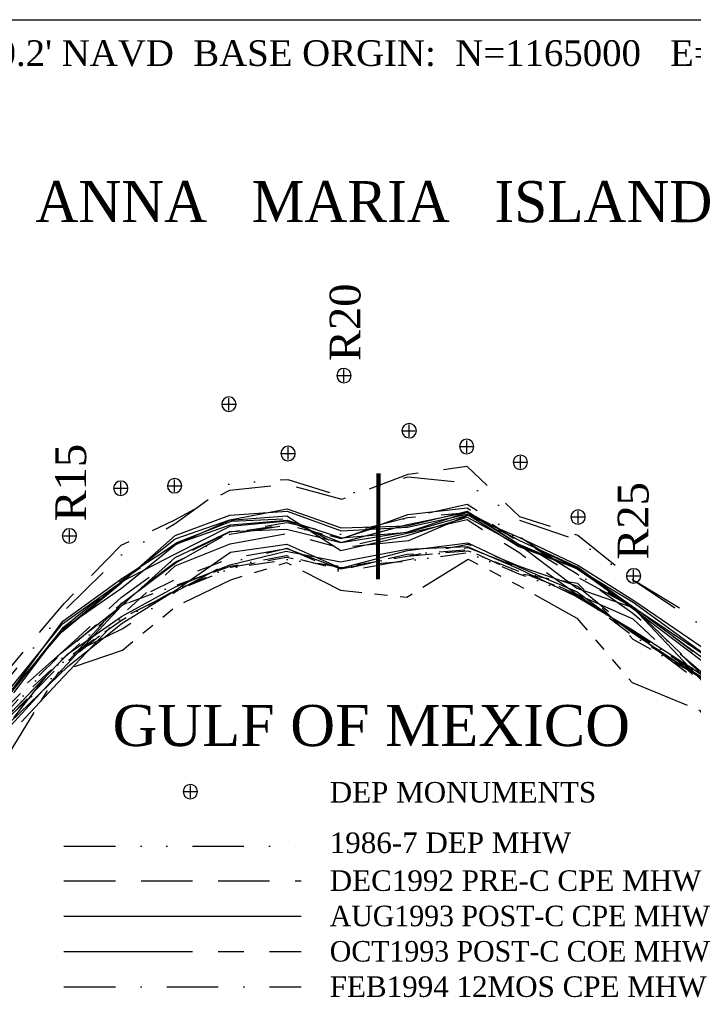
# Model space of a CAD drawing. Extents: x 897 to 14869, y 106 to 10334.
# Tile 3 of 9: x 5978 to 9255, y 5542 to 10334. Entities that reach past the tile are written whole.
import ezdxf

# ---------------------------------------------------------------- set-up
doc = ezdxf.new("R2010")
doc.units = 0
doc.header["$LTSCALE"] = 500
doc.header["$MEASUREMENT"] = 0
for name, pattern in [('BORDER', [1.75, 0.5, -0.25, 0.5, -0.25, 0, -0.25]), ('BORDER2', [0.875, 0.25, -0.125, 0.25, -0.125, 0, -0.125]), ('CENTER', [2, 1.25, -0.25, 0.25, -0.25]), ('DASHDOT', [1, 0.5, -0.25, 0, -0.25]), ('DASHED', [0.75, 0.5, -0.25]), ('DIVIDE', [1.25, 0.5, -0.25, 0, -0.25, 0, -0.25]), ('DIVIDE2', [0.625, 0.25, -0.125, 0, -0.125, 0, -0.125]), ('HIDDENX2', [0.75, 0.5, -0.25]), ('PHANTOM', [2.5, 1.25, -0.25, 0.25, -0.25, 0.25, -0.25]), ('PHANTOM2', [1.25, 0.625, -0.125, 0.125, -0.125, 0.125, -0.125])]:
    doc.linetypes.add(name, pattern=pattern)
for name, color, linetype in [('1986-7-DEP-MHW', 4, 'DIVIDE'), ('1992-12-CPE-MHW-PRE-C', 1, 'HIDDENX2'), ('1993-08-CPE-MHW-POST-C', 3, 'CONTINUOUS'), ('1993-10-COE-MHW-POST-C', 6, 'CENTER'), ('1994-02-CPE-MHW-12MOS', 5, 'DASHDOT'), ('1994-05-COE-MHW-12MOS', 40, 'PHANTOM'), ('1995-02-CPE-MHW-24MOS', 7, 'BORDER'), ('1997-07-CPE-MHW-54MOS', 4, 'CONTINUOUS'), ('1998-02-DEP-MHW', 1, 'CONTINUOUS'), ('1998-03-CPE-MHW-60MOS', 5, 'CONTINUOUS'), ('1999-02-CPE-MHW-72MOS', 7, 'CONTINUOUS'), ('2000-02-CPE-MHW-84MOS', 7, 'CONTINUOUS'), ('2001-12-CPE-MHW-PRE-C', 1, 'CONTINUOUS'), ('2002-05-CPE-MHW-POST-C', 3, 'PHANTOM2'), ('2003-04-CPE-MHW-12MOS', 5, 'DASHED'), ('2004-09-CPE-2YR-POST-ST', 7, 'CONTINUOUS'), ('2005-07-DEP-MHW', 6, 'PHANTOM'), ('2006-05-CPE-MHW', 8, 'CONTINUOUS'), ('2008-01-CPE-MHW', 14, 'BORDER2'), ('2008-12-CPE-MHW', 4, 'CONTINUOUS'), ('2009-10-CPE-MHW', 30, 'DIVIDE2'), ('DEP-MONUMENTS', 7, 'CONTINUOUS'), ('GENERAL-LABELS', 7, 'CONTINUOUS'), ('GROINS', 1, 'CONTINUOUS'), ('SIGNATURE', 7, 'CONTINUOUS')]:
    doc.layers.add(name, color=color, linetype=linetype)
doc.styles.add('STYLE1', font='times.ttf')

msp = doc.modelspace()

# ---------------------------------------------------------------- linework, layer by layer
at = {"layer": '1986-7-DEP-MHW', "color": 4, "linetype": 'DIVIDE', "flags": 128}
for points in [[(3102, 2698), (3331, 2445), (3676, 2557), (3954, 3171), (4213, 3756), (4496, 4360), (4767, 4956), (5040, 5575), (5344, 6228), (5604, 6702), (5877, 7072), (6190, 7453), (6472, 7729), (6734, 7882), (6999, 8075), (7282, 8097), (7545, 8015), (7869, 8110), (8154, 8080), (8409, 7899), (8693, 7802), (8965, 7606), (9300, 7383), (9521, 7077), (9803, 6778), (10197, 6540), (10455, 6378), (10772, 6134), (11007, 5606), (11283, 5346), (11546, 4961), (11840, 4657), (12097, 4411), (12383, 4185), (12626, 3887), (12891, 3728), (13145, 3564), (13374, 3413)], [(6193.6, 6312), (7348.3, 6312)]]:
    msp.add_lwpolyline(points, dxfattribs=at)
at = {"layer": '1992-12-CPE-MHW-PRE-C', "color": 1, "linetype": 'HIDDENX2', "flags": 128}
for points in [[(3949, 3405), (4211, 3788), (4498, 4312), (4769, 4932), (5041, 5566), (5345, 6213), (5605, 6695), (5875, 7114), (6194, 7493), (6472, 7777), (6733, 7900), (7000, 8045), (7281, 8073), (7545, 8000), (7869, 8123), (8154, 8161), (8410, 7917), (8694, 7825), (8965, 7608), (9301, 7402), (9521, 7077), (9803, 6778), (10197, 6536), (10453, 6317), (10772, 6131), (11007, 5604), (11283, 5358), (11545, 4942), (11841, 4745), (12100, 4570), (12385, 4299), (12630, 4068), (12892, 3797), (13146, 3603), (13373, 3393)], [(6193.6, 6143), (7348.3, 6143)]]:
    msp.add_lwpolyline(points, dxfattribs=at)
at = {"layer": '1993-08-CPE-MHW-POST-C', "color": 3, "linetype": 'Continuous', "flags": 128}
for points in [[(5884, 6843), (6166, 7150), (6474, 7482), (6735, 7717), (7001, 7844), (7277, 7855), (7541, 7790), (7865, 7877), (8155, 7938), (8407, 7782), (8689, 7567), (8962, 7474), (9290, 7124), (9511, 6808), (9791, 6427), (10183, 6081), (10439, 5896), (10764, 5716), (10994, 5381)], [(6193.6, 5971), (7348.3, 5971)]]:
    msp.add_lwpolyline(points, dxfattribs=at)
at = {"layer": '1993-10-COE-MHW-POST-C', "color": 6, "linetype": 'CENTER', "flags": 128}
for points in [[(4497, 4331), (4770, 4916), (5043, 5522), (5355, 6085), (5613, 6455), (5886, 6807), (6163, 7106), (6475, 7437), (6735, 7676), (7002, 7783), (7277, 7834), (7541, 7764), (7864, 7836), (8156, 7901), (8406, 7742), (8689, 7539), (8961, 7418), (9294, 7108), (9510, 6801), (9791, 6419), (10182, 6071), (10437, 5837), (10762, 5595), (10994, 5381), (11267, 5008), (11534, 4695), (11839, 4587), (12099, 4524), (12384, 4251), (12630, 4042), (12892, 3764), (13148, 3692), (13371, 3345)], [(6193.6, 5799), (7348.3, 5799)]]:
    msp.add_lwpolyline(points, dxfattribs=at)
at = {"layer": '1994-02-CPE-MHW-12MOS', "color": 5, "linetype": 'DASHDOT', "flags": 128}
for points in [[(3950, 3371), (4211, 3796), (4498, 4301), (4770, 4914), (5042, 5541), (5349, 6160), (5609, 6557), (5882, 6902), (6167, 7159), (6474, 7497), (6735, 7694), (7001, 7831), (7278, 7875), (7542, 7810), (7865, 7912), (8155, 7976), (8408, 7819), (8690, 7636), (8962, 7475), (9291, 7152), (9512, 6846), (9793, 6478), (10184, 6135), (10441, 5947), (10764, 5704), (10997, 5428), (11268, 5017), (11532, 4663), (11838, 4576), (12100, 4551), (12385, 4315), (12631, 4090), (12892, 3802), (13148, 3721), (13375, 3449)], [(6193.6, 5627), (7348.3, 5627)]]:
    msp.add_lwpolyline(points, dxfattribs=at)
at = {"layer": '1994-05-COE-MHW-12MOS', "color": 40, "linetype": 'PHANTOM', "flags": 128}
msp.add_lwpolyline([(4498, 4320), (4771, 4901), (5043, 5524), (5353, 6120), (5609, 6583), (5881, 6956), (6174, 7242), (6474, 7493), (6735, 7690), (7001, 7839), (7278, 7877), (7542, 7807), (7866, 7926), (8155, 7958), (8407, 7795), (8690, 7623), (8962, 7475), (9296, 7150), (9513, 6868), (9794, 6499), (10186, 6184), (10441, 5964), (10764, 5704), (10998, 5449), (11268, 5022), (11533, 4677), (11838, 4555), (12100, 4549), (12385, 4295), (12631, 4088), (12892, 3769), (13147, 3630), (13377, 3493)], dxfattribs=at)
at = {"layer": '1995-02-CPE-MHW-24MOS', "color": 7, "linetype": 'BORDER', "flags": 128}
msp.add_lwpolyline([(3948, 3447), (4208, 3842), (4496, 4354), (4768, 4949), (5041, 5559), (5352, 6133), (5608, 6584), (5882, 6929), (6174, 7247), (6474, 7523), (6735, 7712), (7001, 7841), (7278, 7887), (7542, 7830), (7865, 7911), (8155, 7936), (8408, 7811), (8690, 7637), (8962, 7446), (9291, 7163), (9513, 6865), (9793, 6485), (10186, 6201), (10443, 6008), (10765, 5739), (10999, 5462), (11269, 5049), (11536, 4747), (11838, 4569), (12098, 4469), (12385, 4339), (12632, 4127), (12894, 3861), (13149, 3756), (13373, 3401)], dxfattribs=at)
at = {"layer": '1997-07-CPE-MHW-54MOS', "color": 4, "linetype": 'Continuous', "flags": 128}
msp.add_lwpolyline([(5879, 6988), (6184, 7367), (6474, 7568), (6734, 7779), (7001, 7898), (7278, 7919), (7541, 7751), (7864, 7824), (8156, 7913), (8407, 7777), (8691, 7665), (8962, 7469), (9293, 7217), (9517, 6963), (9797, 6615), (10190, 6316), (10446, 6104), (10767, 5847), (11004, 5556), (11273, 5145)], dxfattribs=at)
at = {"layer": '1998-02-DEP-MHW', "color": 1, "linetype": 'Continuous', "flags": 128}
msp.add_lwpolyline([(5879, 7000), (6183, 7357), (6473, 7600), (6734, 7808), (7001, 7900), (7279, 7953), (7543, 7861), (7865, 7871), (8155, 7943), (8407, 7782), (8691, 7662), (8962, 7477), (9295, 7252), (9518, 6997), (9798, 6620), (10191, 6348), (10446, 6101), (10767, 5873), (11004, 5551), (11274, 5157)], dxfattribs=at)
at = {"layer": '1998-03-CPE-MHW-60MOS', "color": 5, "linetype": 'Continuous', "flags": 128}
msp.add_lwpolyline([(5879, 7001), (6182, 7353), (6474, 7593), (6734, 7824), (7000, 7923), (7279, 7942), (7542, 7847), (7865, 7865), (8155, 7927), (8407, 7771), (8691, 7664), (8963, 7499), (9295, 7258), (9518, 6996), (9798, 6636), (10191, 6351), (10446, 6101), (10767, 5881), (11005, 5569), (11274, 5157)], dxfattribs=at)
at = {"layer": '1999-02-CPE-MHW-72MOS', "color": 8, "linetype": 'CENTER', "flags": 128}
msp.add_lwpolyline([(3344, 2850), (3649, 3079), (3952, 3531), (4215, 3827), (4503, 4350), (4777, 4912), (5047, 5566), (5357, 6151), (5614, 6616), (5887, 6975), (6192, 7378), (6481, 7610), (6742, 7789), (7009, 7894), (7287, 7907), (7549, 7767), (7872, 7799), (8164, 7924), (8416, 7797), (8700, 7661), (8972, 7470), (9303, 7225), (9527, 6958), (9808, 6616), (10202, 6364), (10457, 6134), (10778, 5881), (11016, 5570), (11284, 5136), (11550, 4796), (11850, 4579), (12110, 4464), (12396, 4273), (12642, 4053), (12905, 3833), (13157, 3528), (13388, 3444)], dxfattribs=at)
at = {"layer": '2000-02-CPE-MHW-84MOS', "color": 7, "linetype": 'Continuous', "flags": 128}
msp.add_lwpolyline([(5880, 7016), (6187, 7394), (6475, 7600), (6737, 7735), (7003, 7869), (7280, 7896), (7543, 7789), (7866, 7841), (8158, 7937), (8410, 7799), (8694, 7670), (8965, 7475), (9297, 7232), (9520, 6976), (9801, 6631), (10196, 6403), (10451, 6175), (10772, 5935), (11009, 5587), (11278, 5158)], dxfattribs=at)
at = {"layer": '2001-12-CPE-MHW-PRE-C', "color": 1, "linetype": 'Continuous', "flags": 128}
msp.add_lwpolyline([(5881, 6994), (6188, 7407), (6475, 7615), (6736, 7782), (7003, 7876), (7280, 7898), (7544, 7812), (7866, 7840), (8158, 7923), (8410, 7814), (8694, 7680), (8966, 7507), (9299, 7280), (9523, 7040), (9803, 6679), (10198, 6450), (10453, 6212), (10772, 5956), (11010, 5600), (11279, 5182)], dxfattribs=at)
at = {"layer": '2002-05-CPE-MHW-POST-C', "color": 3, "linetype": 'PHANTOM2', "flags": 128}
msp.add_lwpolyline([(3109, 3065), (3340, 2930), (3651, 2971), (3955, 3175), (4227, 3484), (4506, 4108), (4777, 4855), (5044, 5526), (5365, 5980), (5618, 6340), (5891, 6704), (6168, 7159), (6478, 7266), (6739, 7480), (7005, 7608), (7276, 7692), (7539, 7557), (7861, 7524), (8160, 7709), (8406, 7580), (8689, 7422), (8958, 7108), (9286, 6973), (9508, 6664), (9786, 6172), (10181, 5934), (10438, 5767), (10765, 5562), (10993, 5302), (11273, 5065), (11541, 4768), (11842, 4556), (12103, 4519), (12388, 4260), (12635, 4072), (12896, 3766), (13151, 3631), (13380, 3456)], dxfattribs=at)
at = {"layer": '2003-04-CPE-MHW-12MOS', "color": 5, "linetype": 'DASHDOT', "flags": 128}
msp.add_lwpolyline([(3340, 2920), (3656, 2893), (3955, 3164), (4217, 3684), (4502, 4225), (4777, 4845), (5045, 5507), (5358, 6073), (5614, 6464), (5886, 6855), (6173, 7222), (6477, 7369), (6738, 7551), (7004, 7694), (7278, 7762), (7541, 7647), (7864, 7705), (8159, 7766), (8407, 7668), (8691, 7535), (8963, 7356), (9292, 7105), (9512, 6783), (9793, 6387), (10187, 6113), (10445, 5984), (10769, 5771), (11003, 5480), (11275, 5105), (11541, 4771), (11843, 4616), (12103, 4524), (12389, 4297), (12636, 4105), (12897, 3824), (13153, 3706), (13381, 3484)], dxfattribs=at)
at = {"layer": '2004-09-CPE-2YR-POST-ST', "color": 4, "linetype": 'BORDER2', "flags": 128}
msp.add_lwpolyline([(3339, 2880), (3661, 2809), (3954, 3197), (4212, 3798), (4499, 4314), (4775, 4870), (5047, 5473), (5355, 6113), (5611, 6557), (5883, 6939), (6172, 7208), (6476, 7485), (6738, 7582), (7004, 7675), (7277, 7726), (7541, 7657), (7864, 7733), (8159, 7755), (8407, 7639), (8692, 7592), (8962, 7319), (9293, 7134), (9516, 6858), (9798, 6534), (10192, 6288), (10448, 6073), (10770, 5819), (11006, 5530), (11277, 5141), (11544, 4833), (11843, 4616), (12104, 4548), (12389, 4315), (12636, 4126), (12899, 3887), (13154, 3773), (13382, 3505)], dxfattribs=at)
at = {"layer": '2005-07-DEP-MHW', "flags": 128}
msp.add_lwpolyline([(2555, 3039), (2845, 3188), (3110, 3137), (3339, 2928), (3650, 2749), (3954, 3210), (4212, 3797), (4497, 4370), (4776, 4860), (5045, 5495), (5365, 5986), (5610, 6579), (5881, 6987), (6176, 7249), (6476, 7484), (6738, 7611), (7004, 7714), (7278, 7760), (7541, 7662), (7864, 7724), (8159, 7781), (8408, 7674), (8692, 7577), (8963, 7354), (9294, 7152), (9516, 6864), (9799, 6554), (10192, 6270), (10449, 6106), (10770, 5843), (11005, 5504), (11276, 5130), (11540, 4756), (11843, 4613), (12102, 4479), (12391, 4290), (12636, 4106), (12899, 3888), (13152, 3700), (13379, 3422)], dxfattribs=at)
at = {"layer": '2006-05-CPE-MHW', "flags": 128}
msp.add_lwpolyline([(5885, 6870), (6214, 7188), (6477, 7398), (6739, 7560), (7004, 7742), (7278, 7781), (7541, 7665), (7865, 7751), (8159, 7788), (8408, 7669), (8691, 7549), (8963, 7348), (9293, 7129), (9516, 6879), (9798, 6520), (10193, 6302), (10451, 6145), (10771, 5878), (11007, 5542)], dxfattribs=at)
at = {"layer": '2008-01-CPE-MHW', "flags": 128}
msp.add_lwpolyline([(2555, 3206), (2844, 3268), (3107, 2984), (3330, 2471), (3660, 2512), (3678, 2545), (3958, 3017), (4216, 3712), (4500, 4281), (4781, 4797), (5050, 5409), (5362, 6025), (5613, 6500), (5884, 6896), (6213, 7231), (6477, 7414), (6739, 7560), (7004, 7670), (7277, 7718), (7541, 7668), (7864, 7724), (8159, 7750), (8407, 7649), (8691, 7539), (8962, 7336), (9293, 7137), (9517, 6899), (9798, 6544), (10195, 6358), (10451, 6162), (10771, 5876), (11009, 5580), (11277, 5151), (11541, 4774), (11843, 4638), (12104, 4541), (12391, 4295), (12637, 4151), (12899, 3919), (13153, 3742), (13378, 3390)], dxfattribs=at)
at = {"layer": '2008-12-CPE-MHW', "flags": 128}
msp.add_lwpolyline([(5881, 6908), (6210, 7246), (6474, 7429), (6736, 7574), (7001, 7681), (7274, 7747), (7539, 7695), (7862, 7758), (8156, 7771), (8404, 7663), (8688, 7527), (8960, 7365), (9291, 7150), (9515, 6909), (9796, 6559), (10191, 6351), (10448, 6161), (10768, 5896), (11004, 5545), (11273, 5117)], dxfattribs=at)
at = {"layer": '2009-10-CPE-MHW', "flags": 128}
msp.add_lwpolyline([(3698, 2310), (3960, 2945), (4218, 3662), (4501, 4262), (4778, 4830), (5051, 5377), (5361, 6035), (5612, 6512), (5884, 6914), (6172, 7204), (6213, 7214), (6477, 7423), (6739, 7555), (7004, 7665), (7277, 7707), (7541, 7674), (7864, 7700), (8159, 7741), (8407, 7638), (8691, 7532), (8963, 7356), (9293, 7143), (9518, 6930), (9801, 6615), (10196, 6387), (10452, 6200), (10771, 5899), (11008, 5568), (11278, 5174), (11543, 4808), (11843, 4628), (12103, 4530), (12391, 4304), (12636, 4127), (12899, 3913), (13153, 3729), (13378, 3412)], dxfattribs=at)
at = {"layer": 'DEP-MONUMENTS', "color": 1, "linetype": 'Continuous'}
for p, q in [((7556, 8572), (7556, 8632)), ((7526, 8602), (7586, 8602)), ((6996, 8433), (6996, 8493)), ((6966, 8463), (7026, 8463)), ((7873, 8304), (7873, 8364)), ((7843, 8334), (7903, 8334)), ((7284, 8193), (7284, 8253)), ((8123, 8257), (8183, 8257)), ((8153, 8227), (8153, 8287)), ((7254, 8223), (7314, 8223)), ((8414, 8150), (8414, 8210)), ((8384, 8180), (8444, 8180)), ((6440, 8054), (6500, 8054)), ((6470, 8024), (6470, 8084)), ((6702, 8066), (6762, 8066)), ((6732, 8036), (6732, 8096)), ((8665, 7914), (8725, 7914)), ((8695, 7884), (8695, 7944)), ((6190, 7822), (6250, 7822)), ((6220, 7792), (6220, 7852)), ((8935, 7627), (8995, 7627)), ((8965, 7597), (8965, 7657)), ((6778.5, 6577.1), (6838.5, 6577.1)), ((6808.5, 6547.1), (6808.5, 6607.1))]:
    msp.add_line(p, q, dxfattribs=at)
at = {"layer": 'DEP-MONUMENTS', "color": 7, "linetype": 'Continuous'}
for centre in [(7556, 8602), (6996, 8463), (7873, 8334), (8153, 8257), (7284, 8223), (8414, 8180), (6732, 8066), (6470, 8054), (8695, 7914), (6220, 7822), (8965, 7627), (6808.5, 6577.1)]:
    msp.add_arc(centre, 35, 0, 359, dxfattribs=at)
at = {"layer": 'GENERAL-LABELS', "color": 7, "linetype": 'Continuous', "const_width": 1}
msp.add_lwpolyline([(2555, 9981), (13826, 9981)], dxfattribs=at)
at = {"layer": 'GROINS', "color": 1, "linetype": 'Continuous', "const_width": 20}
msp.add_lwpolyline([(7724, 8126), (7721, 7611)], dxfattribs=at)
at = {"layer": 'SIGNATURE', "color": 7, "linetype": 'Continuous'}
msp.add_lwpolyline([(14869, 106), (897.5, 106), (897.5, 10334.3), (14869, 10334.3)], close=True, dxfattribs=at)

# ---------------------------------------------------------------- texts
at = {"layer": '1986-7-DEP-MHW', "color": 4, "linetype": 'DIVIDE', "style": 'STYLE1'}
msp.add_text('1986-7 DEP MHW', height=100, dxfattribs=at).set_placement((7486.6, 6278.4))
at = {"layer": '1992-12-CPE-MHW-PRE-C', "color": 1, "linetype": 'HIDDENX2', "style": 'STYLE1'}
msp.add_text('DEC1992 PRE-C CPE MHW', height=100, dxfattribs=at).set_placement((7486.6, 6094.2))
at = {"layer": '1993-08-CPE-MHW-POST-C', "color": 3, "linetype": 'Continuous', "style": 'STYLE1'}
msp.add_text('AUG1993 POST-C CPE MHW', height=100, dxfattribs=at).set_placement((7486.6, 5922.2))
at = {"layer": '1993-10-COE-MHW-POST-C', "color": 6, "linetype": 'CENTER', "style": 'STYLE1'}
msp.add_text('OCT1993 POST-C COE MHW', height=100, dxfattribs=at).set_placement((7486.6, 5750.2))
at = {"layer": '1994-02-CPE-MHW-12MOS', "color": 5, "linetype": 'DASHDOT', "style": 'STYLE1'}
msp.add_text('FEB1994 12MOS CPE MHW', height=100, dxfattribs=at).set_placement((7486.6, 5578.2))
at = {"layer": 'DEP-MONUMENTS', "color": 7, "linetype": 'Continuous', "style": 'STYLE1'}
for s, p in [('R20', (7636.2, 8672.6)), ('R15', (6301.3, 7892.2)), ('R25', (9037.5, 7706))]:
    msp.add_text(s, height=150, rotation=90, dxfattribs=at).set_placement(p)
msp.add_text('DEP MONUMENTS', height=100, dxfattribs=at).set_placement((7486.6, 6524.1))
at = {"layer": 'GENERAL-LABELS', "color": 7, "linetype": 'Continuous', "style": 'STYLE1'}
for s, height, p in [("MHW= +1.2' NGVD or +0.2' NAVD  BASE ORGIN:  N=1165000   E=257000   27 DEG. FROM NORTH", 125, (3902.3, 10109.2)), ('ANNA   MARIA   ISLAND', 200, (6054.4, 9348.9)), ('GULF OF MEXICO', 200, (6430.2, 6799.2))]:
    msp.add_text(s, height=height, dxfattribs=at).set_placement(p)

doc.saveas('drawing.dxf')
